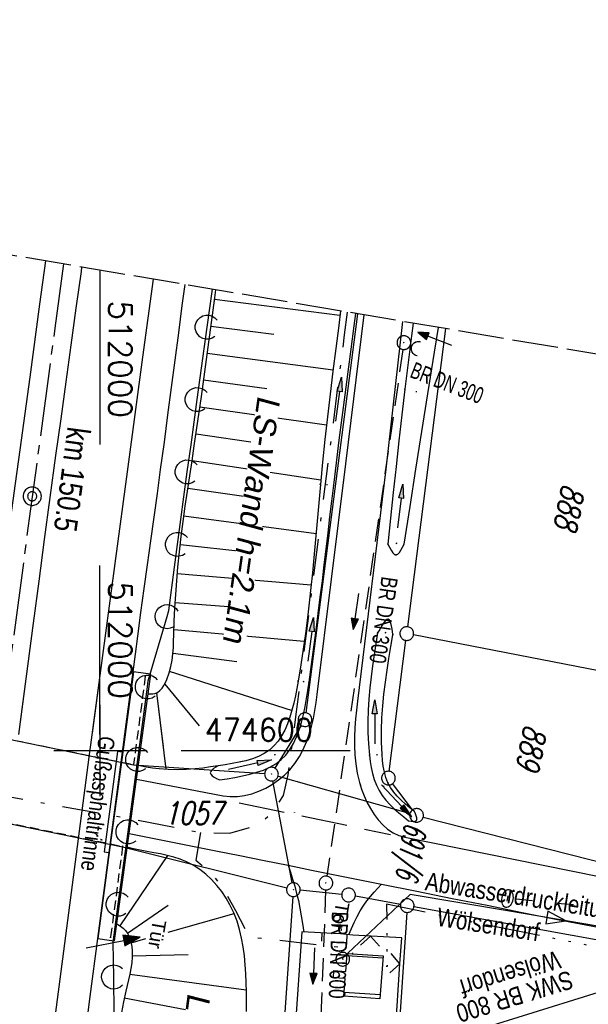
# Model space of a CAD drawing. Extents: x 511715 to 512121, y 473902 to 474680.
# Tile 20 of 21: x 511991 to 512053, y 474572 to 474680. Entities that reach past the tile are written whole.
import ezdxf
from ezdxf.enums import TextEntityAlignment as Align

# ---------------------------------------------------------------- set-up
doc = ezdxf.new("R2010")
doc.units = 0
doc.header["$LTSCALE"] = 10
doc.header["$MEASUREMENT"] = 0
for name, pattern in [('ACAD_ISO03W100', [30, 12, -18]), ('ACAD_ISO14W100', [25.5, 12, -3, 0.5, -3, 0.5, -3, 0.5, -3]), ('ACHSE', [5.5, 4, -0.5, 0.5, -0.5]), ('AUSGEZOGEN', [0]), ('LT00', [0]), ('LT05', [0.7, 0.5, -0.2]), ('LT08', [0.42, 0.2, -0.1, 0.02, -0.1]), ('LT14', [0.6, 0.5, -0.1]), ('LT17', [0.15, 0.1, -0.05]), ('STRICHLINIE2', [0.375, 0.25, -0.125])]:
    doc.linetypes.add(name, pattern=pattern)
doc.layers.get('0').update_dxf_attribs({"linetype": 'LT00'})
for name, color, linetype in [('-AX-020', 250, 'ACHSE'), ('-Halt-Pfeil', 4, 'LT00'), ('-Haltung', 182, 'STRICHLINIE2'), ('-Haltungsbeschriftung', 182, 'LT00'), ('-ST-20-1', 250, 'LT00'), ('-ST-20-5', 250, 'LT00'), ('ABWASSERLTG', 24, 'LT00'), ('ABWASSERLTG_FLIEßPF', 26, 'Continuous'), ('ABWASSERLTG_TEXT', 26, 'Continuous'), ('DFK_AB_L', 21, 'LT00'), ('DFK_AB_P', 7, 'LT00'), ('DFK_BEB_SCHR', 254, 'LT00'), ('DFK_BEBAUUNG', 250, 'LT00'), ('DFK_FLUR_NR', 250, 'LT00'), ('DFK_GZPKT', 250, 'LT00'), ('DFK_KATASTER', 250, 'LT00'), ('DFK_TOPO-SYM', 252, 'LT00'), ('LS-WAND_TEXT', 11, 'Continuous'), ('PFEIL', 140, 'AUSGEZOGEN'), ('RINNE_TEXT', 11, 'Continuous'), ('STROM_UNTER', 80, 'LT08'), ('TELEKOM', 210, 'ACAD_ISO14W100'), ('TOR_TEXT', 11, 'Continuous'), ('V90_AFBR_BAB', 250, 'LT00'), ('V90_BOESCH', 250, 'LT00'), ('V90_BOSCHUNG', 250, 'LT00'), ('V90_BR_KAPPE', 30, 'LT00'), ('V90_BR_WID', 30, 'LT17'), ('V90_GRABEN', 250, 'LT00'), ('V90_KA_PRUF', 182, 'LT00'), ('V90_LAERM', 11, 'LT00'), ('V90_LD_MARK', 250, 'LT00'), ('V90_PK_GR', 1, 'LT00'), ('V90_RASTER', 250, 'LT00'), ('V90_UK_DURCH', 182, 'LT00'), ('V91_AFBR_BAB', 250, 'LT00'), ('V91_BOESCH', 250, 'LT00'), ('V91_BOSCHUNG', 250, 'LT00'), ('V91_BR_KAPPE', 30, 'LT00'), ('V91_BR_WID', 30, 'LT17'), ('V91_EINFAHRT', 250, 'LT00'), ('V91_GRABEN', 250, 'LT00'), ('V91_KA_PRUF', 182, 'LT00'), ('V91_LAERM', 11, 'LT00'), ('V91_LD_MARK', 2, 'LT00'), ('V91_LG_MARK', 2, 'LT05'), ('V91_RASTER', 250, 'LT00'), ('V91_RINNE', 182, 'LT00'), ('V91_TOR', 10, 'LT00'), ('V91_UK_DURCH', 182, 'LT00'), ('V91_W_UNT_HY', 130, 'LT00'), ('V91_ZAUN', 40, 'LT00'), ('WASSERLTG', 130, 'ACAD_ISO03W100')]:
    doc.layers.add(name, color=color, linetype=linetype)
doc.layers.add('-BLATT_91-RAND', color=7, linetype='LT14', plot=False)
doc.styles.add('Arial', font='ARIAL.TTF')
doc.styles.add('Arial Fett', font='txt', dxfattribs={"width": 0.8})
doc.styles.add('Beschrift', font='ARIAL.TTF')
doc.styles.add('Haltungsbeschriftung', font='ARIAL.TTF', dxfattribs={"width": 0.75})
doc.styles.get("Standard").update_dxf_attribs({"font": 'romans.shx'})
doc.styles.add('Versorgungsltg', font='ARIAL.TTF', dxfattribs={"width": 0.8, "height": 2})

# ---------------------------------------------------------------- blocks, each defined once
blk = doc.blocks.new('SYMB7301')
at = {"color": 0, "linetype": 'ByBlock'}
for p, q in [((-0.128693, 0), (0, 0.128693)), ((0, -0.128693), (-0.128693, 0)), ((0, 0.128693), (0.128693, 0)), ((0.128693, 0), (0, -0.128693)), ((0.000059, -0.009738), (0.000059, 0.009897)), ((-0.00901, -0.004339), (-0.002225, -0.009749))]:
    blk.add_line(p, q, dxfattribs=at)
for points in [[(-0.002225, 0.009749), (-0.00901, 0.004339), (-0.00901, -0.004339)], [(0.01, 0), (0.006235, 0.007818), (-0.002225, 0.009749)], [(-0.002225, -0.009749), (0.006235, -0.007818), (0.01, 0)]]:
    blk.add_lwpolyline(points, dxfattribs=at)
blk = doc.blocks.new('SYMB7010')
at = {"color": 0, "linetype": 'ByBlock'}
for points in [[(-0.031408, 0.499213), (-0.093728, 0.49134), (-0.15457, 0.475719), (-0.212975, 0.452595), (-0.268021, 0.422333), (-0.31884, 0.385411), (-0.36463, 0.342411), (-0.40467, 0.29401), (-0.438329, 0.240973), (-0.465074, 0.184136), (-0.484486, 0.124395), (-0.496256, 0.062692), (-0.5002, 0)], [(-0.5002, 0), (-0.496256, -0.062692), (-0.484486, -0.124395), (-0.465075, -0.184136), (-0.438329, -0.240973), (-0.404671, -0.29401), (-0.36463, -0.342411), (-0.31884, -0.385411), (-0.268021, -0.422333), (-0.212975, -0.452595), (-0.154571, -0.475719), (-0.093728, -0.49134), (-0.031408, -0.499213), (0.031408, -0.499213)], [(0.5002, 0), (0.496256, 0.062692), (0.484485, 0.124395), (0.465074, 0.184136), (0.438329, 0.240973), (0.40467, 0.29401), (0.36463, 0.342411), (0.31884, 0.385411), (0.268021, 0.422333), (0.212975, 0.452595), (0.15457, 0.475719), (0.093728, 0.49134), (0.031408, 0.499213), (-0.031408, 0.499213)], [(0.031408, -0.499213), (0.093728, -0.491341), (0.15457, -0.475719), (0.212975, -0.452595), (0.268021, -0.422333), (0.31884, -0.385411), (0.36463, -0.342411), (0.404671, -0.294011), (0.438329, -0.240974), (0.465075, -0.184136), (0.484486, -0.124395), (0.496256, -0.062692), (0.500201, 0)]]:
    blk.add_lwpolyline(points, dxfattribs=at)
blk = doc.blocks.new('SYMB0003')
at = {"color": 0, "linetype": 'ByBlock'}
for p, q in [((-0.015712, 0), (0.010166, 0.012015)), ((0, -0.021257), (-0.015712, 0)), ((0.010166, 0.012015), (0, -0.021257))]:
    blk.add_line(p, q, dxfattribs=at)
for points in [[(-0.031395, 0.499013), (-0.093691, 0.491144), (-0.154509, 0.475528), (-0.21289, 0.452414), (-0.267913, 0.422164), (-0.318712, 0.385257), (-0.364484, 0.342274), (-0.404509, 0.293893), (-0.438154, 0.240877), (-0.464888, 0.184062), (-0.484292, 0.124345), (-0.496058, 0.062667), (-0.5, 0)], [(-0.5, 0), (-0.496058, -0.062667), (-0.484292, -0.124345), (-0.464888, -0.184062), (-0.438154, -0.240877), (-0.404509, -0.293893), (-0.364485, -0.342274), (-0.318712, -0.385257), (-0.267914, -0.422164), (-0.21289, -0.452414), (-0.154509, -0.475529), (-0.093691, -0.491144), (-0.031395, -0.499014), (0.031395, -0.499014)], [(0.5, 0), (0.496057, 0.062667), (0.484292, 0.124345), (0.464888, 0.184062), (0.438153, 0.240877), (0.404509, 0.293893), (0.364484, 0.342274), (0.318712, 0.385257), (0.267913, 0.422164), (0.21289, 0.452414), (0.154509, 0.475528), (0.093691, 0.491144), (0.031395, 0.499013), (-0.031395, 0.499013)], [(0.031395, -0.499014), (0.093691, -0.491144), (0.154509, -0.475529), (0.21289, -0.452414), (0.267914, -0.422164), (0.318712, -0.385257), (0.364485, -0.342274), (0.404509, -0.293893), (0.438154, -0.240877), (0.464889, -0.184062), (0.484292, -0.124345), (0.496058, -0.062667), (0.5, 0)]]:
    blk.add_lwpolyline(points, dxfattribs=at)
blk = doc.blocks.new('SYMB0002')
at = {"color": 0, "linetype": 'ByBlock'}
for points in [[(-0.031395, 0.499013), (-0.093691, 0.491144), (-0.154509, 0.475528), (-0.21289, 0.452414), (-0.267913, 0.422164), (-0.318712, 0.385257), (-0.364484, 0.342274), (-0.404509, 0.293893), (-0.438154, 0.240877), (-0.464888, 0.184062), (-0.484292, 0.124345), (-0.496058, 0.062667), (-0.5, 0)], [(-0.5, 0), (-0.496058, -0.062667), (-0.484292, -0.124345), (-0.464888, -0.184062), (-0.438154, -0.240877), (-0.404509, -0.293893), (-0.364485, -0.342274), (-0.318712, -0.385257), (-0.267914, -0.422164), (-0.21289, -0.452414), (-0.154509, -0.475529), (-0.093691, -0.491144), (-0.031395, -0.499014), (0.031395, -0.499014)], [(0.5, 0), (0.496057, 0.062667), (0.484292, 0.124345), (0.464888, 0.184062), (0.438153, 0.240877), (0.404509, 0.293893), (0.364484, 0.342274), (0.318712, 0.385257), (0.267913, 0.422164), (0.21289, 0.452414), (0.154509, 0.475528), (0.093691, 0.491144), (0.031395, 0.499013), (-0.031395, 0.499013)], [(0.031395, -0.499014), (0.093691, -0.491144), (0.154509, -0.475529), (0.21289, -0.452414), (0.267914, -0.422164), (0.318712, -0.385257), (0.364485, -0.342274), (0.404509, -0.293893), (0.438154, -0.240877), (0.464889, -0.184062), (0.484292, -0.124345), (0.496058, -0.062667), (0.5, 0)]]:
    blk.add_lwpolyline(points, dxfattribs=at)
blk = doc.blocks.new('SYMB0011')
at = {"color": 0, "linetype": 'ByBlock'}
for p, q in [((0.5, 0), (-0.5, 0)), ((0, 0.5), (0, -0.5))]:
    blk.add_line(p, q, dxfattribs=at)
blk = doc.blocks.new('SYMB1107')
at = {"color": 0, "linetype": 'ByBlock'}
for points in [[(-0.2, 0), (-0.196157, 0.039018), (-0.184776, 0.076537), (-0.166294, 0.111114), (-0.141421, 0.141421), (-0.111114, 0.166294), (-0.076537, 0.184776), (-0.039018, 0.196157), (0, 0.2)], [(0, 0.2), (0.039018, 0.196157), (0.076537, 0.184776), (0.111114, 0.166294), (0.141421, 0.141421), (0.166294, 0.111114), (0.184776, 0.076537), (0.196157, 0.039018), (0.2, 0)]]:
    blk.add_lwpolyline(points, dxfattribs=at)
blk = doc.blocks.new('SYMB7122')
at = {"color": 0, "linetype": 'ByBlock'}
for points in [[(-0.109975, -0.002365), (-0.106745, 0.026562), (-0.096041, 0.053629), (-0.078613, 0.076941), (-0.055681, 0.094866), (-0.028851, 0.106149), (0, 0.11)], [(0, 0.11), (0.028851, 0.106149), (0.055681, 0.094866), (0.078613, 0.076941), (0.096041, 0.053629), (0.106745, 0.026562), (0.109975, -0.002365)], [(-0.075234, -0.080249), (-0.093647, -0.057708), (-0.105504, -0.031126), (-0.109975, -0.002365)], [(0.109975, -0.002365), (0.105504, -0.031126), (0.093647, -0.057708), (0.075234, -0.080249)]]:
    blk.add_lwpolyline(points, dxfattribs=at)
blk = doc.blocks.new('SYMB0070')
at = {"color": 0, "linetype": 'ByBlock'}
for p, q in [((-0.5, 0), (0.2, 0)), ((0.5, 0), (0.2, 0.1)), ((0.2, 0.1), (0.2, 0)), ((0.468, 0), (0.21, 0.086)), ((0.21, 0.086), (0.21, -0.086)), ((0.21, -0.086), (0.468, 0)), ((0.22, -0.072), (0.437, 0)), ((0.23, -0.058), (0.405, 0)), ((0.24, -0.045), (0.374, 0)), ((0.342, 0), (0.25, 0.031)), ((0.25, 0.031), (0.25, -0.031)), ((0.25, -0.031), (0.342, 0)), ((0.26, -0.017), (0.31, 0)), ((0.27, -0.003), (0.279, 0))]:
    blk.add_line(p, q, dxfattribs=at)
for points in [[(0.2, 0), (0.2, -0.1), (0.5, 0)], [(0.437, 0), (0.22, 0.072), (0.22, -0.072)], [(0.405, 0), (0.23, 0.058), (0.23, -0.058)], [(0.374, 0), (0.24, 0.045), (0.24, -0.045)], [(0.31, 0), (0.26, 0.017), (0.26, -0.017)], [(0.279, 0), (0.27, 0.003), (0.27, -0.003)]]:
    blk.add_lwpolyline(points, dxfattribs=at)
blk = doc.blocks.new('SYMB1121')
at = {"color": 0, "linetype": 'ByBlock'}
blk.add_line((-0.15, 0), (0.15, 0), dxfattribs=at)
for points in [[(-0.5, 0, 0), (-0.49, 0.06, 0), (-0.46, 0.115, 0), (-0.415, 0.165, 0), (-0.355, 0.21, 0), (-0.28, 0.25, 0), (-0.19, 0.275, 0), (-0.1, 0.295, 0), (0, 0.3, 0)], [(0, -0.3, 0), (-0.1, -0.295, 0), (-0.19, -0.275, 0), (-0.28, -0.25, 0), (-0.355, -0.21, 0), (-0.415, -0.165, 0), (-0.46, -0.115, 0), (-0.49, -0.06, 0), (-0.5, 0, 0)], [(0, 0.3, 0), (0.1, 0.295, 0), (0.19, 0.275, 0), (0.28, 0.25, 0), (0.355, 0.21, 0), (0.415, 0.165, 0), (0.46, 0.115, 0), (0.49, 0.06, 0), (0.5, 0, 0)], [(0.5, 0, 0), (0.49, -0.06, 0), (0.46, -0.115, 0), (0.415, -0.165, 0), (0.355, -0.21, 0), (0.28, -0.25, 0), (0.19, -0.275, 0), (0.1, -0.295, 0), (0, -0.3, 0)]]:
    blk.add_polyline3d(points, dxfattribs=at)
blk = doc.blocks.new('SYMB0024')
at = {"color": 0, "linetype": 'ByBlock'}
for p, q in [((-0.5, 0.5), (0, 0)), ((0, 0), (0.5, 0.5))]:
    blk.add_line(p, q, dxfattribs=at)
blk = doc.blocks.new('Pfreil3')
at = {"layer": 'PFEIL'}
blk.add_hatch(color=256, dxfattribs=at).paths.add_polyline_path([(-1.55, 0.27), (-1.55, -0.27), (0, 0)])
for p, q in [((-1.55, 0), (-4.83, 0)), ((-1.55, -0.27), (-1.55, 0.27)), ((-1.55, 0.27), (0, 0)), ((0, 0), (-1.55, -0.27))]:
    blk.add_line(p, q, dxfattribs=at)
blk = doc.blocks.new('ABWASSER-FLIEßPF')
at = {"layer": 'ABWASSERLTG_FLIEßPF'}
for p, q in [((0, 0), (-0.211, 0.07)), ((-0.211, 0.07), (-0.211, -0.07)), ((-0.211, -0.07), (0, 0))]:
    blk.add_line(p, q, dxfattribs=at)

msp = doc.modelspace()

# ---------------------------------------------------------------- linework, layer by layer
at = {"layer": '-AX-020', "ltscale": 0.2, "flags": 128}
msp.add_lwpolyline([(511996.05, 474653.25), (511995.1, 474646.24), (511992.44, 474626.45), (511989.8, 474606.65), (511987.17, 474586.85), (511984.55, 474567.05), (511981.94, 474547.25), (511979.34, 474527.45), (511976.74, 474507.69), (511975.13, 474495.38), (511973.48, 474482.82), (511971.82, 474470.25), (511970.17, 474457.69), (511968.51, 474445.13), (511966.84, 474432.57), (511965.15, 474420.02), (511963.46, 474407.46), (511961.75, 474394.91), (511960.03, 474382.35), (511958.28, 474369.81), (511956.52, 474357.26), (511954.73, 474344.72), (511952.92, 474332.18), (511951.08, 474319.64), (511949.21, 474307.11), (511947.31, 474294.58), (511945.38, 474282.06), (511943.41, 474269.55), (511941.4, 474257.04), (511939.35, 474244.53), (511937.27, 474232.04), (511935.14, 474219.55), (511932.96, 474207.07), (511930.74, 474194.59), (511928.46, 474182.13), (511926.14, 474169.68), (511923.76, 474157.23), (511921.32, 474144.8), (511918.83, 474132.38), (511916.28, 474119.97), (511913.66, 474107.57), (511910.98, 474095.19), (511908.24, 474082.82), (511905.43, 474070.46), (511902.54, 474058.13), (511899.59, 474045.81), (511896.56, 474033.5), (511893.47, 474021.26), (511890.29, 474009), (511887.03, 473996.75), (511883.7, 473984.53), (511880.29, 473972.33), (511876.8, 473960.15), (511873.23, 473947.99), (511869.59, 473935.86), (511866.17, 473924.7)], dxfattribs=at)
at = {"layer": '-Haltung'}
for p, q in [((512033.16, 474643.9), (512024.85, 474586.22)), ((512034.19, 474644.26), (512033.96, 474644.35)), ((512024.71, 474584.73), (512024.09, 474567.98))]:
    msp.add_line(p, q, dxfattribs=at)
at = {"layer": 'ABWASSERLTG', "flags": 128}
for points in [[(512110.52, 474569.7), (512100.93, 474571.65), (512065.78, 474578.83), (512044.83, 474582.4), (512033.95, 474584.24), (512026.53, 474577.22)], [(512029.85, 474565.83), (512071.07, 474578.68), (512110.79, 474571.28)]]:
    msp.add_lwpolyline(points, dxfattribs=at)
at = {"layer": 'DFK_AB_L'}
for p, q in [((512028.18, 474647.8), (512022.55, 474604.11)), ((512003.71, 474598.39), (511974.45, 474604.4)), ((512019.18, 474598.04), (512022.06, 474602.73)), ((512018.04, 474597.45), (512003.71, 474598.39)), ((512002.51, 474589.39), (511973.27, 474595.42)), ((512020.45, 474584.93), (512002.51, 474589.39)), ((512021.13, 474584), (512018.07, 474540.06))]:
    msp.add_line(p, q, dxfattribs=at)
at = {"layer": 'DFK_BEB_SCHR'}
for p, q in [((512030.99, 474577.25), (512027.04, 474577.52)), ((512026.73, 474573.54), (512030.69, 474573.27))]:
    msp.add_line(p, q, dxfattribs=at)
at = {"layer": 'DFK_BEBAUUNG'}
msp.add_polyline3d([(512027.06, 474577.77, 0), (512031.01, 474577.5, 0), (512030.65, 474572.79, 0), (512026.7, 474573.09, 0), (512026.85, 474575.01, 0), (512025.56, 474575.1, 0), (512025.62, 474575.9, 0), (512026.91, 474575.8, 0), (512027.06, 474577.77, 0)], dxfattribs=at)
at = {"layer": 'DFK_KATASTER'}
for p, q in [((512037.82, 474646.17), (512033.67, 474613.53)), ((512077.52, 474604.24), (512034.32, 474612.65)), ((512031.67, 474597.7), (512033.49, 474612.05)), ((512021.04, 474585.49), (512018.93, 474596.66)), ((512019.51, 474597.19), (512033.94, 474593.09)), ((512034.21, 474593.48), (512032.03, 474596.36)), ((512035.39, 474592.69), (512065.2, 474585.08)), ((512026.47, 474584.24), (512021.93, 474584.68)), ((512032.89, 474583.14), (512027.96, 474584.04)), ((512084.34, 474573.81), (512034.37, 474582.88)), ((512033.58, 474582.26), (512030.66, 474539.11))]:
    msp.add_line(p, q, dxfattribs=at)
at = {"layer": 'STROM_UNTER', "ltscale": 2, "flags": 128}
for points in [[(511955.99, 474580.53), (511956.77, 474580.1), (511957.83, 474581.72), (511957.44, 474583.79), (511965.69, 474595.43), (511967.61, 474596.76), (511969.64, 474597.54), (511971.51, 474597.84), (511973.48, 474597.93), (512002.84, 474592.62), (512011.04, 474591.02), (512014.24, 474590.92), (512017.34, 474591.86), (512018.66, 474592.99), (512020.12, 474595.06), (512020.63, 474597.32), (512021.45, 474603.66), (512026.79, 474645.5), (512027.1, 474647.99)], [(512011.04, 474591.02), (512010.51, 474587.98), (512012.4, 474586.34), (512013.64, 474584.66), (512014.87, 474582.48), (512016.31, 474579.61), (512027.56, 474578.32), (512027.66, 474577.78)]]:
    msp.add_lwpolyline(points, dxfattribs=at)
at = {"layer": 'TELEKOM', "ltscale": 0.05, "flags": 128}
msp.add_lwpolyline([(512110.48, 474569.45), (512101.81, 474571.89), (512087.23, 474574.14), (512082.35, 474572.84), (512070.9, 474575.09), (512061.47, 474577.01), (512049.21, 474579.5), (512041.52, 474581.05), (512031.37, 474583.16), (512031.43, 474576.33), (512030.93, 474576.42)], dxfattribs=at)
at = {"layer": 'TOR_TEXT'}
for p, q in [((512024.3, 474580.01), (512024.24, 474579.12)), ((512027.04, 474579.84), (512026.99, 474578.94))]:
    msp.add_line(p, q, dxfattribs=at)
at = {"layer": 'V90_AFBR_BAB'}
msp.add_line((512003.64, 474608.61), (512002.65, 474601.21), dxfattribs=at)
for points in [[(511994.06, 474653.58), (511993.42, 474648.84), (511992.35, 474640.87), (511991.27, 474632.91), (511990.76, 474629.21), (511990.26, 474625.51), (511989.76, 474621.8), (511989.26, 474618.1), (511988.76, 474614.4), (511988.24, 474610.47), (511987.72, 474606.54), (511987.41, 474604.18)], [(511991.36, 474603.41), (511991.95, 474607.84), (511992.76, 474613.92), (511993.37, 474618.51), (511993.98, 474623.1), (511994.6, 474627.68), (511995.22, 474632.27), (511995.77, 474636.3), (511996.33, 474640.34), (511996.88, 474644.37), (511997.44, 474648.41), (511998, 474652.44), (511998.06, 474652.9)], [(512009.3, 474651), (512009, 474648.69), (512008.61, 474645.7), (512008.22, 474642.71), (512007.83, 474639.72), (512007.43, 474636.73), (512007.04, 474633.74), (512006.63, 474630.75), (512006.27, 474628.14), (512005.91, 474625.54), (512005.54, 474622.93), (512005.18, 474620.32), (512004.82, 474617.72), (512004.47, 474615.11), (512004.13, 474612.5), (512003.88, 474610.55), (512003.64, 474608.61)], [(512020.62, 474597.72), (512020.78, 474597.88), (512021.35, 474598.58), (512021.84, 474599.32), (512022.26, 474600.11), (512022.61, 474600.92), (512022.91, 474601.76), (512023.16, 474602.61), (512023.37, 474603.49), (512023.54, 474604.36), (512023.68, 474605.24), (512023.79, 474606.12), (512026.91, 474631.38), (512028.93, 474647.68)], [(512033.13, 474646.97), (512031.29, 474630.79), (512028.21, 474605.4), (512028.1, 474604.42), (512027.99, 474603.44), (512027.91, 474602.46), (512027.86, 474601.48), (512027.86, 474600.5), (512027.9, 474599.51), (512028, 474598.52), (512028.17, 474597.52), (512028.41, 474596.5), (512028.51, 474596.19)]]:
    msp.add_lwpolyline(points, dxfattribs=at)
at = {"layer": 'V90_BOESCH'}
msp.add_lwpolyline([(512005.34, 474606.2), (512005.58, 474606.19), (512005.82, 474606.19), (512006.04, 474606.23), (512006.33, 474606.35), (512006.59, 474606.54), (512006.82, 474606.8), (512007.02, 474607.09), (512007.19, 474607.42), (512007.34, 474607.76), (512007.6, 474608.48), (512007.79, 474609.18), (512007.92, 474609.88), (512008, 474610.57), (512008.06, 474611.26), (512008.09, 474611.95), (512008.11, 474612.64), (512008.16, 474614.11), (512008.23, 474615.59), (512008.32, 474617.07), (512008.43, 474618.56), (512008.55, 474620.05), (512008.72, 474621.73), (512008.92, 474623.4), (512009.13, 474625.06), (512009.36, 474626.72), (512009.6, 474628.38), (512009.85, 474630.04), (512010.1, 474631.69), (512010.35, 474633.35), (512010.74, 474636.05), (512011.12, 474638.74), (512011.49, 474641.45), (512011.86, 474644.15), (512012.22, 474646.85), (512012.58, 474649.56), (512012.69, 474650.43)], dxfattribs=at)
at = {"layer": 'V90_BOSCHUNG'}
for p, q in [((512012.56, 474649.41), (512026.28, 474647.64)), ((512012.17, 474646.45), (512019.03, 474645.55)), ((512011.77, 474643.49), (512025.52, 474641.66)), ((512011.37, 474640.55), (512018.27, 474639.6)), ((512010.96, 474637.6), (512024.82, 474635.65)), ((512010.54, 474634.67), (512017.51, 474633.65)), ((512010.1, 474631.72), (512024.19, 474629.62)), ((512009.65, 474628.72), (512016.78, 474627.69)), ((512009.21, 474625.66), (512023.66, 474623.75)), ((512008.82, 474622.54), (512016.11, 474621.73)), ((512008.49, 474619.37), (512023.13, 474618.11)), ((512008.26, 474616.19), (512015.56, 474615.66)), ((512008.13, 474613.22), (512022.31, 474611.96)), ((512008.05, 474610.65), (512015, 474609.72)), ((512007.61, 474608.67), (512021.04, 474604.37)), ((512007.14, 474607.25), (512010.89, 474602.67)), ((512006.23, 474606.3), (512006.93, 474600.38))]:
    msp.add_line(p, q, dxfattribs=at)
at = {"layer": 'V90_BR_KAPPE'}
msp.add_lwpolyline([(512004.57, 474600.84), (512005.59, 474608.35), (512005.01, 474608.42), (512003.69, 474608.6), (512002.71, 474601.2)], dxfattribs=at)
at = {"layer": 'V90_BR_WID'}
msp.add_line((512004.99, 474608.13), (512004.04, 474600.95), dxfattribs=at)
at = {"layer": 'V90_GRABEN'}
for points in [[(512026.34, 474648.12), (512026.14, 474646.52), (512025.82, 474644.01), (512025.5, 474641.5), (512025.2, 474639), (512024.91, 474636.51), (512024.64, 474634.03), (512024.38, 474631.56), (512024.14, 474629.12), (512023.99, 474627.5), (512023.85, 474625.9), (512023.71, 474624.29), (512023.57, 474622.68), (512023.42, 474621.07), (512023.27, 474619.45), (512023.1, 474617.82), (512022.92, 474616.17), (512022.73, 474614.5), (512022.51, 474612.81), (512022.27, 474611.09), (512022, 474609.35), (512021.7, 474607.57), (512021.55, 474606.77), (512021.4, 474605.97), (512021.22, 474605.17), (512021.02, 474604.4), (512020.8, 474603.64), (512020.54, 474602.92), (512020.24, 474602.23), (512019.9, 474601.59), (512019.51, 474601.01), (512019.06, 474600.49), (512018.56, 474600.03), (512017.99, 474599.65), (512017.38, 474599.34), (512016.71, 474599.08), (512016, 474598.87), (512015.41, 474598.74)], [(512018.54, 474598.13), (512018.61, 474598.16), (512019.25, 474598.53), (512019.82, 474598.96), (512020.35, 474599.49), (512020.81, 474600.09), (512021.2, 474600.76), (512021.54, 474601.48), (512021.83, 474602.26), (512022.08, 474603.07), (512022.29, 474603.92), (512022.47, 474604.79), (512022.62, 474605.67), (512022.76, 474606.57), (512022.9, 474607.46), (512023.17, 474609.4), (512023.43, 474611.29), (512023.67, 474613.15), (512023.91, 474614.98), (512024.13, 474616.78), (512024.35, 474618.56), (512024.56, 474620.32), (512024.76, 474622.07), (512024.97, 474623.81), (512025.17, 474625.55), (512025.38, 474627.29), (512025.59, 474629.03), (512025.89, 474631.48), (512026.2, 474633.95), (512026.52, 474636.43), (512026.84, 474638.92), (512027.17, 474641.43), (512027.5, 474643.94), (512027.83, 474646.46), (512028.01, 474647.83)], [(512034.29, 474646.77), (512034.11, 474645.37), (512033.73, 474642.46), (512033.37, 474639.54), (512033.04, 474636.72), (512032.72, 474633.89), (512032.41, 474631.07), (512032.11, 474628.24), (512031.81, 474625.41), (512031.52, 474622.58)], [(512033.3, 474622.58), (512033.94, 474626.69), (512034.58, 474630.8), (512035.23, 474634.92), (512035.88, 474639.03), (512036.61, 474643.6), (512037.05, 474646.3)], [(512031.52, 474622.58), (512031.7, 474622.23), (512031.88, 474621.91), (512032.06, 474621.64), (512032.24, 474621.46), (512032.41, 474621.4), (512032.59, 474621.47), (512032.77, 474621.65), (512032.94, 474621.91), (512033.12, 474622.23), (512033.3, 474622.58)], [(512032.07, 474612.65), (512032.01, 474613.06), (512031.94, 474613.44), (512031.86, 474613.78), (512031.78, 474614.06), (512031.68, 474614.26), (512031.56, 474614.35), (512031.4, 474614.32), (512031.23, 474614.17), (512031.04, 474613.92), (512030.83, 474613.61), (512030.62, 474613.25), (512030.4, 474612.86)], [(512030.4, 474612.86), (512030.21, 474611.66), (512030.02, 474610.45), (512029.85, 474609.24), (512029.69, 474608.04), (512029.56, 474606.83), (512029.45, 474605.61), (512029.37, 474604.4), (512029.33, 474603.17), (512029.34, 474601.95), (512029.4, 474600.72), (512029.51, 474599.48), (512029.59, 474598.8), (512029.7, 474598.13), (512029.85, 474597.46), (512030.03, 474596.82), (512030.27, 474596.2), (512030.46, 474595.81)], [(512032.12, 474595.49), (512031.8, 474595.94), (512031.52, 474596.46), (512031.29, 474597.03), (512031.13, 474597.63), (512031.01, 474598.26), (512030.93, 474598.9), (512030.88, 474599.55), (512030.82, 474600.89), (512030.82, 474602.23), (512030.87, 474603.55), (512030.96, 474604.86), (512031.09, 474606.17), (512031.25, 474607.47), (512031.43, 474608.77), (512031.63, 474610.07), (512031.85, 474611.36), (512032.07, 474612.65)]]:
    msp.add_lwpolyline(points, dxfattribs=at)
at = {"layer": 'V90_LAERM'}
for p, q in [((512011.76, 474646.33), (512012.33, 474650.49)), ((512010.67, 474638.4), (512011.76, 474646.33)), ((512008.51, 474622.55), (512009.58, 474630.48)), ((512004.41, 474600.87), (512005.22, 474606.94))]:
    msp.add_line(p, q, dxfattribs=at)
for points in [[(512009.58, 474630.48), (512009.99, 474633.45), (512010.67, 474638.4)], [(512007.37, 474614.64), (512007.57, 474615.32), (512008.17, 474620.05), (512008.51, 474622.55)], [(512005.22, 474606.94), (512005.31, 474607.62), (512007.37, 474614.64)]]:
    msp.add_lwpolyline(points, dxfattribs=at)
at = {"layer": 'V90_LD_MARK'}
msp.add_lwpolyline([(512005.84, 474651.59), (512004.68, 474643.06), (512003.07, 474631.05), (512001.65, 474620.45), (512000.24, 474609.85), (511999.18, 474601.89)], dxfattribs=at)
at = {"layer": 'V90_RASTER'}
for p, q in [((512000, 474601.73), (512000, 474620.23)), ((512008.9, 474600), (512027.4, 474600))]:
    msp.add_line(p, q, dxfattribs=at)
at = {"layer": 'V91_AFBR_BAB'}
for points in [[(511994.06, 474653.58), (511993.42, 474648.84), (511992.35, 474640.87), (511991.27, 474632.91), (511990.76, 474629.21), (511990.26, 474625.51), (511989.76, 474621.8), (511989.26, 474618.1), (511988.76, 474614.4), (511988.24, 474610.47), (511987.72, 474606.54), (511987.21, 474602.6)], [(511991.14, 474601.75), (511991.95, 474607.84), (511992.76, 474613.92), (511993.37, 474618.51), (511993.98, 474623.1), (511994.6, 474627.68), (511995.22, 474632.27), (511995.77, 474636.3), (511996.33, 474640.34), (511996.88, 474644.37), (511997.44, 474648.41), (511998, 474652.44), (511998.06, 474652.9)], [(512009.3, 474651), (512009, 474648.69), (512008.61, 474645.7), (512008.22, 474642.71), (512007.83, 474639.72), (512007.43, 474636.73), (512007.04, 474633.74), (512006.63, 474630.75), (512006.27, 474628.14), (512005.91, 474625.54), (512005.54, 474622.93), (512005.18, 474620.32), (512004.82, 474617.72), (512004.47, 474615.11), (512004.13, 474612.5), (512003.88, 474610.55), (512003.64, 474608.61)], [(512004.03, 474596.85), (512013.49, 474595.04), (512014.26, 474594.95), (512015.06, 474594.95), (512015.85, 474595.06), (512016.64, 474595.25), (512017.42, 474595.53), (512018.17, 474595.88), (512018.89, 474596.29), (512019.57, 474596.77), (512020.21, 474597.3), (512020.78, 474597.88), (512021.35, 474598.58), (512021.84, 474599.32), (512022.26, 474600.11), (512022.61, 474600.92), (512022.91, 474601.76), (512023.16, 474602.61), (512023.37, 474603.49), (512023.54, 474604.36), (512023.68, 474605.24), (512023.79, 474606.12), (512026.91, 474631.38), (512028.93, 474647.68)], [(512033.13, 474646.97), (512031.29, 474630.79), (512028.21, 474605.4), (512028.1, 474604.42), (512027.99, 474603.44), (512027.91, 474602.46), (512027.86, 474601.48), (512027.86, 474600.5), (512027.9, 474599.51), (512028, 474598.52), (512028.17, 474597.52), (512028.41, 474596.5), (512028.64, 474595.77), (512028.92, 474595.04), (512029.23, 474594.33), (512029.6, 474593.64), (512030, 474592.99), (512030.46, 474592.39), (512030.95, 474591.85), (512031.49, 474591.38), (512032.08, 474590.99), (512032.71, 474590.69), (512033.38, 474590.5), (512054.61, 474586.18)], [(512003.64, 474608.61), (512002.46, 474599.81)], [(512003.22, 474590.91), (512007.77, 474590), (512012.7, 474589.01), (512015.34, 474588.48), (512017.99, 474587.95), (512020.63, 474587.42), (512023.18, 474586.9), (512025.73, 474586.39), (512028.28, 474585.87), (512030.83, 474585.35), (512034.68, 474584.57), (512038.53, 474583.8), (512042.38, 474583.04), (512046.22, 474582.27), (512050.07, 474581.5), (512053.92, 474580.74), (512059.62, 474579.6), (512065.33, 474578.45), (512071.03, 474577.31), (512076.73, 474576.16), (512082.43, 474575.01)], [(512001.01, 474588.82), (511999.75, 474579.39)], [(511999.75, 474579.39), (511998.94, 474573.06), (511998.12, 474566.73), (511997.53, 474562.15), (511996.93, 474557.58), (511996.34, 474553), (511995.73, 474548.42), (511995.13, 474543.85), (511994.66, 474540.37), (511994.2, 474536.89), (511993.73, 474533.41), (511993.26, 474529.93), (511992.8, 474526.45), (511992.33, 474522.97), (511991.88, 474519.49), (511991.44, 474516.07), (511991, 474512.65), (511990.56, 474509.23), (511990.13, 474505.81)]]:
    msp.add_lwpolyline(points, dxfattribs=at)
at = {"layer": 'V91_BOESCH'}
for points in [[(512005.29, 474606.2), (512005.58, 474606.19), (512005.82, 474606.19), (512006.04, 474606.23), (512006.33, 474606.35), (512006.59, 474606.54), (512006.82, 474606.8), (512007.02, 474607.09), (512007.19, 474607.42), (512007.34, 474607.76), (512007.6, 474608.48), (512007.79, 474609.18), (512007.92, 474609.88), (512008, 474610.57), (512008.06, 474611.26), (512008.09, 474611.95), (512008.11, 474612.64), (512008.16, 474614.11), (512008.23, 474615.59), (512008.32, 474617.07), (512008.43, 474618.56), (512008.55, 474620.05), (512008.72, 474621.73), (512008.92, 474623.4), (512009.13, 474625.06), (512009.36, 474626.72), (512009.6, 474628.38), (512009.85, 474630.04), (512010.1, 474631.69), (512010.35, 474633.35), (512010.74, 474636.05), (512011.12, 474638.74), (512011.49, 474641.45), (512011.86, 474644.15), (512012.22, 474646.85), (512012.58, 474649.56), (512012.69, 474650.43)], [(512012.94, 474598.31), (512012.11, 474598.19), (512011.28, 474598.07), (512010.45, 474597.97), (512009.46, 474597.9), (512008.47, 474597.87), (512007.48, 474597.9), (512006.49, 474597.98), (512005.79, 474598.07), (512005.09, 474598.18), (512004.4, 474598.31), (512004.23, 474598.34)], [(512016.06, 474571.41), (512016.04, 474573.57), (512016.01, 474574.56), (512015.98, 474575.55), (512015.91, 474576.53), (512015.82, 474577.51), (512015.69, 474578.48), (512015.52, 474579.44), (512015.3, 474580.38), (512015.02, 474581.3), (512014.67, 474582.21), (512014.25, 474583.09), (512013.83, 474583.83), (512013.34, 474584.54), (512012.81, 474585.22), (512012.23, 474585.85), (512011.6, 474586.44), (512010.94, 474586.96), (512010.23, 474587.42), (512009.49, 474587.81), (512008.81, 474588.09), (512008.1, 474588.32), (512007.38, 474588.5), (512006.65, 474588.66), (512005.91, 474588.8), (512005.17, 474588.93), (512004.43, 474589.06), (512003.7, 474589.21), (512003.1, 474589.35), (512003.02, 474589.37)], [(512001.88, 474581.01), (512002.26, 474580.76), (512002.56, 474580.54), (512002.82, 474580.29), (512003.09, 474579.91), (512003.29, 474579.49), (512003.42, 474579.02), (512003.5, 474578.54), (512003.54, 474578.05), (512003.55, 474577.39), (512003.5, 474576.75), (512003.41, 474576.12), (512003.29, 474575.5), (512003.16, 474574.88), (512003.01, 474574.27), (512002.86, 474573.65), (512002.6, 474572.48), (512002.37, 474571.3)]]:
    msp.add_lwpolyline(points, dxfattribs=at)
at = {"layer": 'V91_BOSCHUNG'}
for p, q in [((512012.56, 474649.41), (512026.28, 474647.64)), ((512012.17, 474646.45), (512019.03, 474645.55)), ((512011.77, 474643.49), (512025.52, 474641.66)), ((512011.37, 474640.55), (512018.27, 474639.6)), ((512010.96, 474637.6), (512024.82, 474635.65)), ((512010.54, 474634.67), (512017.51, 474633.65)), ((512010.1, 474631.72), (512024.19, 474629.62)), ((512009.65, 474628.72), (512016.78, 474627.69)), ((512009.21, 474625.66), (512023.66, 474623.75)), ((512008.82, 474622.54), (512016.11, 474621.73)), ((512008.49, 474619.37), (512023.13, 474618.11)), ((512008.26, 474616.19), (512015.56, 474615.66)), ((512008.13, 474613.22), (512022.31, 474611.96)), ((512008.05, 474610.65), (512015, 474609.72)), ((512007.61, 474608.67), (512021.04, 474604.37)), ((512007.14, 474607.25), (512010.89, 474602.67)), ((512006.23, 474606.3), (512007.22, 474597.93)), ((512002.23, 474580.78), (512007.45, 474588.49)), ((512003.04, 474579.99), (512007.49, 474583.06)), ((512007.49, 474580.09), (512014.69, 474582.15)), ((512003.44, 474578.94), (512005.04, 474579.39)), ((512003.55, 474577.51), (512009.67, 474577.64)), ((512003.29, 474575.49), (512016.03, 474573.78)), ((512002.69, 474572.9), (512009.37, 474571.64))]:
    msp.add_line(p, q, dxfattribs=at)
at = {"layer": 'V91_BR_KAPPE'}
msp.add_lwpolyline([(511999.81, 474579.39), (512001.03, 474579.23), (512001.63, 474579.14), (512005.59, 474608.35), (512005.01, 474608.42), (512003.69, 474608.6), (512002.52, 474599.81), (512001.05, 474588.82), (511999.81, 474579.39)], dxfattribs=at)
at = {"layer": 'V91_BR_WID'}
for p, q in [((512004.99, 474608.13), (512003.7, 474598.44)), ((511974.46, 474604.45), (512003.7, 474598.44)), ((511973.28, 474595.5), (512002.5, 474589.5)), ((512002.5, 474589.5), (512001.19, 474579.52))]:
    msp.add_line(p, q, dxfattribs=at)
at = {"layer": 'V91_EINFAHRT'}
for points in [[(512020.63, 474587.42), (512020.87, 474586.65), (512021.1, 474585.89), (512021.33, 474585.12), (512021.54, 474584.34), (512021.73, 474583.57), (512021.9, 474582.73), (512022.05, 474581.89), (512022.18, 474581.05), (512022.32, 474580.11)], [(512027.25, 474579.84), (512027.54, 474580.5), (512027.83, 474581.16), (512028.15, 474581.81), (512028.49, 474582.43), (512028.87, 474583.04), (512029.22, 474583.53), (512029.6, 474584), (512030, 474584.46), (512030.41, 474584.9), (512030.83, 474585.35)]]:
    msp.add_lwpolyline(points, dxfattribs=at)
at = {"layer": 'V91_GRABEN'}
for points in [[(512026.34, 474648.12), (512026.14, 474646.52), (512025.82, 474644.01), (512025.5, 474641.5), (512025.2, 474639), (512024.91, 474636.51), (512024.64, 474634.03), (512024.38, 474631.56), (512024.14, 474629.12), (512023.99, 474627.5), (512023.85, 474625.9), (512023.71, 474624.29), (512023.57, 474622.68), (512023.42, 474621.07), (512023.27, 474619.45), (512023.1, 474617.82), (512022.92, 474616.17), (512022.73, 474614.5), (512022.51, 474612.81), (512022.27, 474611.09), (512022, 474609.35), (512021.7, 474607.57), (512021.55, 474606.77), (512021.4, 474605.97), (512021.22, 474605.17), (512021.02, 474604.4), (512020.8, 474603.64), (512020.54, 474602.92), (512020.24, 474602.23), (512019.9, 474601.59), (512019.51, 474601.01), (512019.06, 474600.49), (512018.56, 474600.03), (512017.99, 474599.65), (512017.38, 474599.34), (512016.71, 474599.08), (512016, 474598.87), (512015.27, 474598.7), (512014.5, 474598.56), (512013.73, 474598.43), (512012.94, 474598.31)], [(512013.09, 474596.77), (512013.94, 474596.9), (512014.78, 474597.04), (512015.61, 474597.2), (512016.42, 474597.38), (512017.19, 474597.6), (512017.92, 474597.85), (512018.61, 474598.16), (512019.25, 474598.53), (512019.82, 474598.96), (512020.35, 474599.49), (512020.81, 474600.09), (512021.2, 474600.76), (512021.54, 474601.48), (512021.83, 474602.26), (512022.08, 474603.07), (512022.29, 474603.92), (512022.47, 474604.79), (512022.62, 474605.67), (512022.76, 474606.57), (512022.9, 474607.46), (512023.17, 474609.4), (512023.43, 474611.29), (512023.67, 474613.15), (512023.91, 474614.98), (512024.13, 474616.78), (512024.35, 474618.56), (512024.56, 474620.32), (512024.76, 474622.07), (512024.97, 474623.81), (512025.17, 474625.55), (512025.38, 474627.29), (512025.59, 474629.03), (512025.89, 474631.48), (512026.2, 474633.95), (512026.52, 474636.43), (512026.84, 474638.92), (512027.17, 474641.43), (512027.5, 474643.94), (512027.83, 474646.46), (512028.01, 474647.83)], [(512034.29, 474646.77), (512034.11, 474645.37), (512033.73, 474642.46), (512033.37, 474639.54), (512033.04, 474636.72), (512032.72, 474633.89), (512032.41, 474631.07), (512032.11, 474628.24), (512031.81, 474625.41), (512031.52, 474622.58)], [(512033.3, 474622.58), (512033.94, 474626.69), (512034.58, 474630.8), (512035.23, 474634.92), (512035.88, 474639.03), (512036.61, 474643.6), (512037.05, 474646.3)], [(512031.52, 474622.58), (512031.7, 474622.23), (512031.88, 474621.91), (512032.06, 474621.64), (512032.24, 474621.46), (512032.41, 474621.4), (512032.59, 474621.47), (512032.77, 474621.65), (512032.94, 474621.91), (512033.12, 474622.23), (512033.3, 474622.58)], [(512032.07, 474612.65), (512032.01, 474613.06), (512031.94, 474613.44), (512031.86, 474613.78), (512031.78, 474614.06), (512031.68, 474614.26), (512031.56, 474614.35), (512031.4, 474614.32), (512031.23, 474614.17), (512031.04, 474613.92), (512030.83, 474613.61), (512030.62, 474613.25), (512030.4, 474612.86)], [(512030.4, 474612.86), (512030.21, 474611.66), (512030.02, 474610.45), (512029.85, 474609.24), (512029.69, 474608.04), (512029.56, 474606.83), (512029.45, 474605.61), (512029.37, 474604.4), (512029.33, 474603.17), (512029.34, 474601.95), (512029.4, 474600.72), (512029.51, 474599.48), (512029.59, 474598.8), (512029.7, 474598.13), (512029.85, 474597.46), (512030.03, 474596.82), (512030.27, 474596.2), (512030.56, 474595.61), (512030.9, 474595.06), (512031.3, 474594.55), (512031.74, 474594.06), (512032.22, 474593.59), (512032.73, 474593.15), (512033.25, 474592.71), (512033.78, 474592.28)], [(512034.42, 474593.3), (512033.92, 474593.71), (512033.44, 474594.12), (512032.98, 474594.55), (512032.54, 474594.99), (512032.15, 474595.45), (512031.8, 474595.94), (512031.52, 474596.46), (512031.29, 474597.03), (512031.13, 474597.63), (512031.01, 474598.26), (512030.93, 474598.9), (512030.88, 474599.55), (512030.82, 474600.89), (512030.82, 474602.23), (512030.87, 474603.55), (512030.96, 474604.86), (512031.09, 474606.17), (512031.25, 474607.47), (512031.43, 474608.77), (512031.63, 474610.07), (512031.85, 474611.36), (512032.07, 474612.65)], [(512012.94, 474598.31), (512012.69, 474598.16), (512012.46, 474598), (512012.27, 474597.85), (512012.14, 474597.69), (512012.09, 474597.54), (512012.14, 474597.38), (512012.29, 474597.23), (512012.52, 474597.07), (512012.79, 474596.92), (512013.09, 474596.77)], [(512033.78, 474592.28), (512034.05, 474592.24), (512034.3, 474592.22), (512034.51, 474592.24), (512034.64, 474592.31), (512034.69, 474592.43), (512034.68, 474592.61), (512034.62, 474592.82), (512034.53, 474593.05), (512034.42, 474593.3)]]:
    msp.add_lwpolyline(points, dxfattribs=at)
at = {"layer": 'V91_LAERM'}
for p, q in [((512011.76, 474646.33), (512012.33, 474650.49)), ((512010.67, 474638.4), (512011.76, 474646.33)), ((512008.51, 474622.55), (512009.58, 474630.48)), ((512004.16, 474599.01), (512005.22, 474606.94)), ((512003.1, 474591.08), (512004.16, 474599.01)), ((512002.03, 474583.15), (512003.1, 474591.08))]:
    msp.add_line(p, q, dxfattribs=at)
for points in [[(512009.58, 474630.48), (512009.99, 474633.45), (512010.67, 474638.4)], [(512007.37, 474614.64), (512007.57, 474615.32), (512008.17, 474620.05), (512008.51, 474622.55)], [(512005.22, 474606.94), (512005.31, 474607.62), (512007.37, 474614.64)], [(512001.53, 474575.19), (512001.47, 474578.96), (512002.03, 474583.15)], [(512001.04, 474567.23), (512001.58, 474571.16), (512001.53, 474575.19)]]:
    msp.add_lwpolyline(points, dxfattribs=at)
at = {"layer": 'V91_LD_MARK', "color": 0}
msp.add_lwpolyline([(512005.84, 474651.59), (512004.68, 474643.06), (512003.07, 474631.05), (512001.65, 474620.45), (512000.24, 474609.85), (511998.83, 474599.24), (511997.43, 474588.63), (511996.04, 474578.03), (511994.65, 474567.42), (511993.26, 474556.81), (511991.88, 474546.2), (511990.49, 474535.6), (511989.11, 474524.99), (511987.73, 474514.38), (511986.35, 474503.77)], dxfattribs=at)
at = {"layer": 'V91_LG_MARK', "color": 0}
msp.add_line((512015.27, 474594.27), (512031.79, 474590.8), dxfattribs=at)
at = {"layer": 'V91_RASTER'}
for p, q in [((512000, 474652.58), (512000, 474633.48)), ((512000, 474605), (512000, 474595)), ((511995, 474600), (512005, 474600))]:
    msp.add_line(p, q, dxfattribs=at)
at = {"layer": 'V91_RINNE'}
msp.add_line((512002.46, 474599.81), (512001.01, 474588.82), dxfattribs=at)
msp.add_lwpolyline([(512002.46, 474599.81), (512001.95, 474599.88), (512000.49, 474588.91), (512001.01, 474588.82)], dxfattribs=at)
at = {"layer": 'V91_ZAUN'}
for p, q in [((512032.84, 474576.63), (512033.03, 474579.47)), ((512031.84, 474561.67), (512032.84, 474576.63))]:
    msp.add_line(p, q, dxfattribs=at)
for points in [[(512025.55, 474579.95), (512022.12, 474580.12), (512021.3, 474568.58)], [(512033.03, 474579.47), (512027.7, 474579.77), (512026.34, 474579.91), (512025.55, 474579.95)]]:
    msp.add_lwpolyline(points, dxfattribs=at)
at = {"layer": 'WASSERLTG', "ltscale": 0.015, "flags": 128}
msp.add_lwpolyline([(512074.22, 474580.88), (512044.59, 474583.79)], dxfattribs=at)
msp.add_lwpolyline([(512074.22, 474580.88), (512044.59, 474583.79)], dxfattribs=at)

# ---------------------------------------------------------------- block references
at = {"layer": '-Halt-Pfeil', "yscale": 4, "zscale": 4}
for p, xscale, rotation in [((512036.64, 474645.06), 4.000000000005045, 158.7790465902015), ((512028.01, 474615.2), 4.000000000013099, 261.7974665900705), ((512028.01, 474615.2), 3.999999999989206, 261.7946942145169), ((512023.4, 474576.39), 4.000000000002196, 267.8682665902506)]:
    msp.add_blockref('SYMB0070', p, dxfattribs=dict(at, xscale=xscale, rotation=rotation))
at = {"layer": '-ST-20-1', "rotation": 258.929999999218}
msp.add_blockref('SYMB0002', (511992.62, 474627.82), dxfattribs=at)
at = {"layer": '-ST-20-5', "xscale": 1.999999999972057, "yscale": 2, "zscale": 2, "rotation": 258.9300000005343}
msp.add_blockref('SYMB0002', (511992.62, 474627.82), dxfattribs=at)
at = {"layer": 'ABWASSERLTG_FLIEßPF', "xscale": 9.999999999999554, "yscale": 10, "zscale": 10, "rotation": 350.641232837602}
msp.add_blockref('ABWASSER-FLIEßPF', (512050.97, 474581.35), dxfattribs=at)
at = {"layer": 'DFK_AB_P', "xscale": 1.499999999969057, "yscale": 1.5, "zscale": 1.5, "rotation": 251.2881100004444}
for p in [(512022.45, 474603.37), (512018.79, 474597.4), (512021.18, 474584.75)]:
    msp.add_blockref('SYMB0003', p, dxfattribs=at)
at = {"layer": 'DFK_GZPKT', "xscale": 1.499999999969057, "yscale": 1.5, "zscale": 1.5, "rotation": 251.2881100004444}
for p in [(512033.58, 474612.79), (512031.58, 474596.96), (512034.66, 474592.88), (512027.22, 474584.17), (512033.63, 474583.01)]:
    msp.add_blockref('SYMB7010', p, dxfattribs=at)
at = {"layer": 'DFK_TOPO-SYM', "xscale": 0.1, "yscale": 0.1, "zscale": 0.1, "rotation": 359.99968}
msp.add_blockref('SYMB7301', (512021.3, 474593.22), dxfattribs=at)
at = {"layer": 'PFEIL'}
for p, rotation in [((512026.45, 474640.84), 82.0668634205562), ((512033.16, 474629.15), 82.99363396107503), ((512023.38, 474614.56), 82.68849815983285), ((512030.09, 474605.55), 89.84175941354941), ((512018.8, 474598.96), 12.57799308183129)]:
    msp.add_blockref('Pfreil3', p, dxfattribs=dict(at, rotation=rotation))
at = {"layer": 'PFEIL', "xscale": -1, "rotation": 133.1261638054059}
msp.add_blockref('Pfreil3', (512034.12, 474592.71), dxfattribs=at)
at = {"layer": 'V90_BR_WID', "xscale": 0.1000000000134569, "yscale": 0.1000000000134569, "zscale": 0.1, "rotation": 259.0065042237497}
msp.add_blockref('SYMB0011', (512004.99, 474608.13), dxfattribs=at)
at = {"layer": 'V90_KA_PRUF', "xscale": 1.500000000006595, "yscale": 1.500000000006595, "zscale": 1.5, "rotation": 259.0065042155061}
msp.add_blockref('SYMB0003', (512033.27, 474644.64), dxfattribs=at)
at = {"layer": 'V90_LAERM', "yscale": 12.00000000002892, "zscale": 12}
for p, xscale, rotation in [((512011.76, 474646.33), 12.00000000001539, 82.17644421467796), ((512010.67, 474638.4), 12.00000000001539, 82.17644421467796), ((512009.58, 474630.48), 11.99999999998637, 82.26392421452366), ((512008.51, 474622.55), 11.99999999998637, 82.26392421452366), ((512007.37, 474614.64), 11.9999999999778, 73.6341442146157), ((512005.22, 474606.94), 12.00000000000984, 82.36557421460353)]:
    msp.add_blockref('SYMB7122', p, dxfattribs=dict(at, xscale=xscale, rotation=rotation))
at = {"layer": 'V90_PK_GR', "xscale": 0.1000000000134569, "yscale": 0.1000000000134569, "zscale": 0.1, "rotation": 259.0065042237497}
for p in [(512033.37, 474639.54), (512034.65, 474639.26), (512035.88, 474639.03), (512024.14, 474629.12), (512024.88, 474629.08), (512025.59, 474629.03), (512031.52, 474622.58), (512032.48, 474622.67), (512033.3, 474622.58), (512032.41, 474621.4), (512031.56, 474614.35), (512030.4, 474612.86), (512031.28, 474612.88), (512032.07, 474612.65), (512021.7, 474607.57), (512022.32, 474607.53), (512022.9, 474607.46), (512018.56, 474600.03), (512030.88, 474599.55), (512019.16, 474599.51), (512019.82, 474598.96), (512029.51, 474599.48), (512030.32, 474599.51), (512031.52, 474596.46), (512031.08, 474596.07)]:
    msp.add_blockref('SYMB0011', p, dxfattribs=at)
at = {"layer": 'V90_UK_DURCH', "xscale": 3.999999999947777, "yscale": 4.000000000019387, "zscale": 4, "rotation": 78.16851025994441}
msp.add_blockref('SYMB1107', (512034.88, 474643.97), dxfattribs=at)
at = {"layer": 'V91_BR_WID', "xscale": 0.09999999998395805, "yscale": 0.09999999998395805, "zscale": 0.1, "rotation": 260.3880065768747}
for p in [(512004.99, 474608.13), (512003.7, 474598.44), (512002.5, 474589.5), (512001.19, 474579.52)]:
    msp.add_blockref('SYMB0011', p, dxfattribs=at)
at = {"layer": 'V91_KA_PRUF', "xscale": 1.499999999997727, "yscale": 1.499999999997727, "zscale": 1.5, "rotation": 260.3880065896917}
for p in [(512033.27, 474644.64), (512024.74, 474585.48), (512026.58, 474577.14)]:
    msp.add_blockref('SYMB0003', p, dxfattribs=at)
at = {"layer": 'V91_LAERM', "yscale": 12.00000000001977, "zscale": 12}
for p, xscale, rotation in [((512011.76, 474646.33), 12.00000000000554, 82.1787965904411), ((512010.67, 474638.4), 12.00000000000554, 82.1787965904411), ((512009.58, 474630.48), 11.99999999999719, 82.26628659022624), ((512008.51, 474622.55), 11.99999999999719, 82.26628659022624), ((512007.37, 474614.64), 12.00000000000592, 73.63342659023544), ((512005.22, 474606.94), 12.00000000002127, 82.36426659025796), ((512004.16, 474599.01), 12.00000000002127, 82.36426659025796), ((512003.1, 474591.08), 12.00000000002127, 82.36426659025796), ((512002.03, 474583.15), 12.00000000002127, 82.36426659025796), ((512001.53, 474575.19), 12.00000000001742, 90.80014659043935)]:
    msp.add_blockref('SYMB7122', p, dxfattribs=dict(at, xscale=xscale, rotation=rotation))
at = {"layer": 'V91_TOR', "xscale": 6.000000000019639, "yscale": 5.999999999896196, "zscale": 6, "rotation": 11.24534522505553}
msp.add_blockref('SYMB0070', (512001.47, 474578.96), dxfattribs=at)
at = {"layer": 'V91_UK_DURCH', "xscale": 4.000000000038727, "yscale": 4.000000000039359, "zscale": 4, "rotation": 74.36500655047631}
msp.add_blockref('SYMB1107', (512034.88, 474643.97), dxfattribs=at)
at = {"layer": 'V91_W_UNT_HY', "xscale": 2.000000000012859, "yscale": 2.000000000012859, "zscale": 2, "rotation": 260.3880065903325}
msp.add_blockref('SYMB1121', (512044.59, 474583.79), dxfattribs=at)
at = {"layer": 'V91_ZAUN', "yscale": 2.099999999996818, "zscale": 2.1}
for p, xscale, rotation in [((512029.61, 474579.66), 2.099999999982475, 177.1916165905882), ((512032.84, 474576.63), 2.099999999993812, 86.17863659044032)]:
    msp.add_blockref('SYMB0024', p, dxfattribs=dict(at, xscale=xscale, rotation=rotation))

# ---------------------------------------------------------------- texts
at = {"layer": '-Haltungsbeschriftung', "style": 'Haltungsbeschriftung'}
for s, rotation, width, p in [('BR DN 300', 338.7791, 0.65, (512033.82, 474640.89)), ('BR DN 300', 261.7975, 0.75, (512030.84, 474619.11)), ('BR DN 600', 267.8683, 0.75, (512025.4, 474582.39))]:
    msp.add_text(s, height=1.8, rotation=rotation, dxfattribs=dict(at, width=width)).set_placement(p)
at = {"layer": '-ST-20-5', "style": 'Arial Fett', "width": 0.8}
msp.add_text(' km 150.5', height=2.5, rotation=-97.6267, dxfattribs=at).set_placement((511996.6, 474636.28))
at = {"layer": 'ABWASSERLTG_TEXT', "style": 'Versorgungsltg', "width": 0.8}
for s, rotation, p in [('Abwasserdruckleitung PVC 150', 351, (512051.02, 474582.25)), ('Wölsendorf', 351.1722, (512042.35, 474579.95)), ('Wölsendorf', 197, (512044.59, 474576.47)), ('SWK BR 800', 197, (512045.09, 474574.01))]:
    msp.add_text(s, height=2, rotation=rotation, dxfattribs=at).set_placement(p, align=Align.CENTER)
at = {"layer": 'DFK_FLUR_NR', "oblique": 13.754}
for s, rotation, width, p in [('888', 259.0065, 0.75, (512050.62, 474629.26)), ('889', 259.0065, 0.75, (512046.48, 474602.91)), ('1057', -0.0003, 0.75, (512007.04, 474591.88)), ('691/6', 260.388, 0.55, (512033.36, 474592.14))]:
    msp.add_text(s, height=2.5, rotation=rotation, dxfattribs=dict(at, width=width)).set_placement(p)
at = {"layer": 'RINNE_TEXT', "style": 'Arial', "width": 0.8}
msp.add_text('Gußasphaltrinne', height=1.8, rotation=262.3281, dxfattribs=at).set_placement((511999.91, 474601.65))
at = {"layer": 'TOR_TEXT', "style": 'Beschrift'}
for s, p in [('Tor', (512025.86, 474583.5)), ('Tür', (512005.82, 474581.54))]:
    msp.add_text(s, height=1.5, rotation=260.388, dxfattribs=at).set_placement(p)
at = {"layer": 'V90_RASTER'}
for s, rotation, width, p in [(' 512000', 269.9989, 1.002, (512001, 474620.23)), (' 474600', 359.9989, 0.921, (512009.9, 474601))]:
    msp.add_text(s, height=2.5, rotation=rotation, dxfattribs=dict(at, width=width)).set_placement(p)
at = {"layer": 'V91_RASTER', "width": 1.002}
msp.add_text(' 512000', height=2.5, rotation=270.001, dxfattribs=at).set_placement((512001, 474650.98))

# ---------------------------------------------------------------- next in the draw order: texts
at = {"layer": 'LS-WAND_TEXT', "char_height": 2.5, "attachment_point": 1, "style": 'Beschrift', "bg_fill": 3, "box_fill_scale": 1, "bg_fill_color": 256, "bg_fill_transparency": 7183468}
for s, insert, rotation in [('{\\Q7;LS-Wand h=2.1m}', (512019.77, 474638.57), 261.9306), ('{\\Q7;LS-Wand h=2.2m}', (512012.12, 474573.2), 262.7358)]:
    msp.add_mtext(s, dxfattribs=dict(at, insert=insert, rotation=rotation))

# ---------------------------------------------------------------- next in the draw order: linework, layer by layer
at = {"layer": '-BLATT_91-RAND'}
msp.add_lwpolyline([(511838.11, 474679.99), (511714.55, 473950.38), (511997.52, 473902.46), (512121.08, 474632.07), (511838.11, 474679.99)], dxfattribs=at)

doc.saveas('drawing.dxf')
